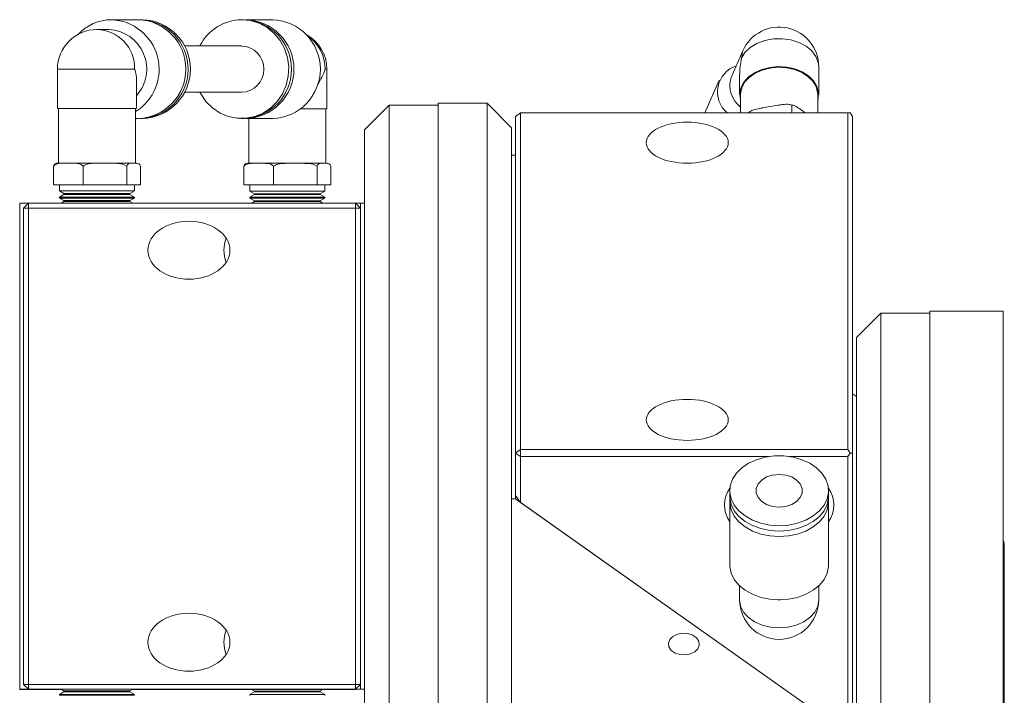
# Model space of a CAD drawing. Header units: inches. Extents: x 1.7 to 30.7, y 1.5 to 21.8.
# Tile 4 of 10: x 14.6 to 19.6, y 3.8 to 7.2. Entities that reach past the tile are written whole.
import ezdxf

# ---------------------------------------------------------------- set-up
doc = ezdxf.new("R2010")
doc.units = ezdxf.units.IN
doc.header["$MEASUREMENT"] = 0

msp = doc.modelspace()

# ---------------------------------------------------------------- linework, layer by layer
at = {"color": 7, "linetype": 'Continuous', "lineweight": 15}
for p, q in [((15.219, 7.2212), (15.0836, 7.2212)), ((15.2306, 7.2212), (15.2248, 7.2211)), ((15.2424, 7.2212), (15.2307, 7.2212)), ((15.7588, 7.2209), (15.7471, 7.2209)), ((15.9059, 7.2208), (15.7705, 7.2209)), ((15.0687, 7.1708), (15.0089, 7.1709)), ((15.7471, 7.0871), (15.4549, 7.0872)), ((18.3059, 7.063), (18.2461, 6.9267)), ((14.8072, 6.9693), (14.8072, 6.7677)), ((16.1821, 6.7673), (16.1821, 6.9688)), ((18.2889, 6.9397), (18.2889, 6.8394)), ((18.6921, 6.8394), (18.6921, 6.982)), ((15.2103, 6.7677), (15.2103, 6.9095)), ((18.185, 6.9129), (18.1117, 6.7458)), ((15.4547, 6.851), (15.747, 6.8508)), ((18.2936, 6.8394), (18.2936, 6.7458)), ((18.6873, 6.7458), (18.6873, 6.8394)), ((16.4995, 6.785), (16.3745, 6.66)), ((16.7495, 6.785), (16.4995, 6.785)), ((16.4995, 6.785), (16.4995, 3.305)), ((16.9995, 6.795), (16.7495, 6.795)), ((16.7495, 3.295), (16.7495, 6.795)), ((17.1245, 6.67), (16.9995, 6.795)), ((16.9995, 3.295), (16.9995, 6.795)), ((18.484, 6.7845), (18.4442, 6.7777)), ((18.5547, 6.7859), (18.5547, 6.7458)), ((14.8119, 6.7677), (14.8119, 6.489)), ((15.2056, 6.489), (15.2056, 6.7677)), ((16.1773, 6.4885), (16.1773, 6.7673)), ((17.1705, 6.7458), (17.1455, 6.7281)), ((17.1705, 6.7458), (17.1705, 5.0277)), ((18.8405, 6.7458), (17.1705, 6.7458)), ((18.3337, 6.7481), (18.3337, 6.7458)), ((18.4442, 6.7777), (18.4044, 6.7709)), ((18.6231, 6.7458), (18.6048, 6.7593)), ((18.8405, 5.0277), (18.8405, 6.7458)), ((18.8405, 6.7458), (18.853, 6.7458)), ((18.853, 6.7458), (18.8655, 6.7281)), ((15.2056, 6.7172), (15.2188, 6.7172)), ((15.2304, 6.7172), (15.2421, 6.7172)), ((15.7469, 6.717), (15.7586, 6.717)), ((15.7702, 6.717), (15.9056, 6.7169)), ((15.7836, 6.717), (15.7836, 6.4885)), ((17.1455, 5.0101), (17.1455, 6.7281)), ((18.8655, 6.7281), (18.8655, 5.0101)), ((16.3745, 3.43), (16.3745, 6.66)), ((17.1245, 6.67), (17.1245, 3.42)), ((14.8623, 6.489), (14.8349, 6.489)), ((14.8896, 6.489), (14.8623, 6.489)), ((15.0494, 6.489), (15.0094, 6.489)), ((15.0894, 6.489), (15.0494, 6.489)), ((15.1959, 6.489), (15.1832, 6.489)), ((15.2086, 6.489), (15.1959, 6.489)), ((15.834, 6.4885), (15.8067, 6.4885)), ((15.8613, 6.4885), (15.834, 6.4885)), ((16.0211, 6.4885), (15.9811, 6.4885)), ((16.0612, 6.4885), (16.0211, 6.4885)), ((16.1676, 6.4885), (16.1549, 6.4885)), ((16.1803, 6.4885), (16.1676, 6.4885)), ((17.1245, 6.53), (17.1445, 6.53)), ((17.1445, 6.53), (17.1445, 4.7767)), ((17.1445, 6.53), (17.1455, 6.5293)), ((14.7864, 6.4738), (14.7864, 6.3788)), ((14.9382, 6.4739), (14.9382, 6.3788)), ((15.1606, 6.4739), (15.1606, 6.3788)), ((15.2312, 6.4738), (15.2312, 6.3787)), ((15.7581, 6.4734), (15.7581, 6.3783)), ((15.9099, 6.4734), (15.9099, 6.3783)), ((16.1323, 6.4734), (16.1323, 6.3783)), ((16.2029, 6.4734), (16.2029, 6.3783)), ((14.7864, 6.3788), (14.8173, 6.3787)), ((14.9382, 6.3788), (14.7864, 6.3788)), ((14.8173, 6.3787), (14.8173, 6.3473)), ((14.8173, 6.3473), (14.8405, 6.3339)), ((15.2003, 6.3473), (14.8173, 6.3473)), ((15.2002, 6.3473), (14.8173, 6.3473)), ((14.8405, 6.3339), (14.8405, 6.3292)), ((15.1606, 6.3788), (14.9382, 6.3788)), ((15.2003, 6.3787), (14.952, 6.3788)), ((15.2312, 6.3787), (15.1606, 6.3788)), ((15.177, 6.3339), (15.2002, 6.3473)), ((15.177, 6.3292), (15.177, 6.3339)), ((15.2003, 6.3473), (15.2003, 6.3787)), ((15.2003, 6.3787), (15.2312, 6.3787)), ((15.9099, 6.3783), (15.7581, 6.3783)), ((15.7581, 6.3783), (15.789, 6.3783)), ((15.789, 6.3783), (15.789, 6.3468)), ((16.172, 6.3783), (15.789, 6.3783)), ((15.789, 6.3468), (15.8122, 6.3334)), ((15.9237, 6.3468), (15.789, 6.3468)), ((15.9237, 6.3468), (15.789, 6.3468)), ((15.8122, 6.3334), (15.8122, 6.3288)), ((15.9306, 6.3334), (15.8122, 6.3334)), ((16.1323, 6.3783), (15.9099, 6.3783)), ((16.2029, 6.3783), (16.1323, 6.3783)), ((16.1488, 6.3334), (16.172, 6.3468)), ((16.1488, 6.3288), (16.1488, 6.3334)), ((16.172, 6.3468), (16.172, 6.3783)), ((16.172, 6.3783), (16.2029, 6.3783)), ((14.6145, 3.8049), (14.6145, 6.2849)), ((14.6585, 6.2849), (14.6145, 6.2849)), ((14.6338, 6.2602), (14.6588, 6.2852)), ((14.6588, 6.2602), (14.6588, 6.2852)), ((14.6588, 6.2852), (16.3288, 6.2852)), ((14.8405, 6.3292), (14.8173, 6.3158)), ((14.8173, 6.3158), (14.8173, 6.3115)), ((15.2003, 6.3158), (14.8173, 6.3158)), ((14.8173, 6.3115), (14.8405, 6.2981)), ((15.2003, 6.3115), (14.8173, 6.3115)), ((15.2002, 6.3115), (14.8173, 6.3115)), ((14.8405, 6.2935), (14.826, 6.2852)), ((14.8405, 6.2981), (14.8405, 6.2935)), ((15.177, 6.2935), (14.8405, 6.2935)), ((15.2002, 6.3158), (15.177, 6.3292)), ((15.177, 6.2981), (15.2002, 6.3115)), ((15.177, 6.2935), (15.177, 6.2981)), ((15.1915, 6.2852), (15.177, 6.2935)), ((15.2003, 6.3115), (15.2003, 6.3158)), ((15.8122, 6.3288), (15.789, 6.3154)), ((15.789, 6.3154), (15.789, 6.3111)), ((15.9237, 6.3154), (15.789, 6.3154)), ((15.789, 6.3111), (15.8122, 6.2977)), ((15.9237, 6.3111), (15.789, 6.3111)), ((15.9237, 6.3111), (15.789, 6.3111)), ((15.8122, 6.293), (15.7986, 6.2852)), ((15.9306, 6.3288), (15.8122, 6.3288)), ((15.8122, 6.2977), (15.8122, 6.293)), ((15.9306, 6.2977), (15.8122, 6.2977)), ((15.9306, 6.2931), (15.8122, 6.293)), ((16.172, 6.3154), (16.1488, 6.3288)), ((16.1488, 6.2977), (16.172, 6.3111)), ((16.1488, 6.293), (16.1488, 6.2977)), ((16.1624, 6.2852), (16.1488, 6.293)), ((16.172, 6.3111), (16.172, 6.3154)), ((16.3288, 6.2602), (16.3288, 6.2852)), ((16.3538, 6.2602), (16.3288, 6.2852)), ((16.3545, 6.2851), (16.3288, 6.2851)), ((16.3545, 3.8051), (16.3545, 6.2851)), ((16.3545, 6.2851), (16.3745, 6.2851)), ((14.6338, 3.8302), (14.6338, 6.2602)), ((14.6338, 6.2602), (14.6588, 6.2602)), ((14.6588, 6.2602), (14.6588, 3.8302)), ((16.3288, 6.2602), (14.6588, 6.2602)), ((16.3288, 3.8302), (16.3288, 6.2602)), ((16.3288, 6.2602), (16.3538, 6.2602)), ((16.3538, 6.2602), (16.3538, 3.8302)), ((19.6345, 5.7343), (19.2595, 5.7343)), ((19.2595, 2.2343), (19.2595, 5.7343)), ((19.6345, 2.2343), (19.6345, 5.7343)), ((19.0095, 5.7243), (18.8845, 5.5993)), ((19.2595, 5.7243), (19.0095, 5.7243)), ((19.0095, 5.7243), (19.0095, 2.2443)), ((18.8845, 2.3693), (18.8845, 5.5993)), ((18.8655, 5.3129), (18.8845, 5.2995)), ((17.1705, 5.0277), (17.1455, 5.0101)), ((17.1705, 5.0277), (17.1705, 4.9924)), ((17.1705, 5.0277), (18.8405, 5.0277)), ((18.853, 5.0101), (18.8405, 5.0277)), ((17.1455, 5.0101), (17.1705, 4.9924)), ((17.1455, 4.7937), (17.1455, 5.0101)), ((18.4381, 4.9924), (17.1705, 4.9924)), ((17.1705, 4.9924), (17.1705, 4.7583)), ((18.8405, 4.9924), (18.5429, 4.9924)), ((18.853, 5.0101), (18.8405, 4.9924)), ((18.8405, 3.5773), (18.8405, 4.9924)), ((18.8655, 5.0101), (18.853, 5.0101)), ((18.8655, 5.0101), (18.8655, 3.5773)), ((17.1445, 4.7767), (17.1245, 4.7767)), ((17.1445, 4.7767), (18.8845, 3.5461)), ((17.1705, 4.7583), (17.1455, 4.7937)), ((18.2385, 4.8181), (18.2385, 4.7903)), ((18.7425, 4.7903), (18.7425, 4.8181)), ((18.8405, 3.5773), (17.1705, 4.7583)), ((18.2385, 4.7625), (18.2385, 4.4395)), ((18.7425, 4.4395), (18.7425, 4.7625)), ((19.6395, 3.4238), (19.6395, 4.5448)), ((18.2889, 4.3326), (18.2889, 4.2611)), ((18.6921, 4.2611), (18.6921, 4.3326)), ((18.4844, 4.2614), (18.4856, 4.2614)), ((18.4954, 4.2614), (18.4966, 4.2614)), ((14.6338, 3.8302), (14.6588, 3.8302)), ((14.6338, 3.8302), (14.6588, 3.8052)), ((14.6338, 3.8299), (14.6338, 3.8302)), ((14.6588, 3.8049), (14.6338, 3.8299)), ((14.6588, 3.8052), (14.6588, 3.8302)), ((14.6588, 3.8302), (16.3288, 3.8302)), ((16.3288, 3.8052), (16.3288, 3.8302)), ((16.3288, 3.8302), (16.3538, 3.8302)), ((16.3288, 3.8052), (16.3538, 3.8302)), ((16.3538, 3.8301), (16.3288, 3.8051)), ((16.3538, 3.8302), (16.3538, 3.8301)), ((14.6145, 3.8049), (14.6145, 3.8046)), ((14.8263, 3.8049), (14.6145, 3.8049)), ((14.6145, 3.8046), (14.6345, 3.8046)), ((14.6345, 3.8046), (14.8267, 3.8047)), ((16.3288, 3.8052), (14.6588, 3.8052)), ((14.6588, 3.8052), (14.6588, 3.8049)), ((14.6588, 3.8049), (14.8263, 3.8049)), ((14.6605, 3.8046), (14.6604, 3.8046)), ((14.8267, 3.8047), (14.6605, 3.8046)), ((14.6605, 3.8046), (14.6605, 3.8046)), ((14.6605, 3.8046), (14.8268, 3.8046)), ((14.8405, 3.7921), (14.8173, 3.7787)), ((14.8173, 3.7787), (14.8173, 3.7744)), ((14.8259, 3.8051), (14.8405, 3.7967)), ((14.8405, 3.7967), (14.8405, 3.7921)), ((15.177, 3.7967), (15.1916, 3.8051)), ((15.177, 3.7921), (15.177, 3.7967)), ((15.2002, 3.7787), (15.177, 3.7921)), ((15.1907, 3.8046), (15.7978, 3.8046)), ((15.1909, 3.8047), (16.3745, 3.8049)), ((16.3305, 3.8049), (15.1909, 3.8047)), ((16.3545, 3.8051), (15.1913, 3.8049)), ((15.1913, 3.8049), (16.3288, 3.8051)), ((15.2003, 3.7744), (15.2003, 3.7787)), ((15.8122, 3.7916), (15.789, 3.7782)), ((15.789, 3.7782), (15.789, 3.7739)), ((15.7976, 3.8047), (15.8122, 3.7962)), ((15.8122, 3.7962), (15.8122, 3.7916)), ((16.1488, 3.7962), (16.1634, 3.8047)), ((16.1488, 3.7916), (16.1488, 3.7962)), ((16.172, 3.7782), (16.1488, 3.7916)), ((16.1632, 3.8046), (16.3305, 3.8046)), ((16.172, 3.7739), (16.172, 3.7782)), ((16.3288, 3.8051), (16.3288, 3.8052)), ((16.3308, 3.8049), (16.3305, 3.8046)), ((16.3305, 3.8046), (16.3305, 3.8049)), ((16.3745, 3.8051), (16.3545, 3.8051))]:
    msp.add_line(p, q, dxfattribs=at)
at = {"color": 7, "linetype": 'Continuous', "lineweight": 15, "flags": 128}
for points in [[(15.747, 7.2209), (15.7926, 7.2164), (15.8365, 7.2029), (15.8771, 7.1809), (15.9131, 7.1513), (15.943, 7.1151), (15.9659, 7.0736), (15.9809, 7.0284), (15.9874, 6.9809), (15.9852, 6.9331), (15.9744, 6.8865), (15.9554, 6.843), (15.9289, 6.804), (15.8958, 6.7709), (15.8573, 6.745), (15.8148, 6.7272), (15.7699, 6.7181), (15.7241, 6.7181), (15.6792, 6.7272), (15.6368, 6.745), (15.5983, 6.7709), (15.5652, 6.8039), (15.5386, 6.843), (15.5344, 6.8509)], [(18.298, 7.0242), (18.3161, 7.0534), (18.343, 7.0791), (18.3772, 7.0999), (18.4172, 7.1147), (18.4608, 7.123), (18.5059, 7.1241), (18.5502, 7.1181), (18.5916, 7.1053), (18.6279, 7.0863), (18.6572, 7.0621), (18.6783, 7.0338), (18.6899, 7.003), (18.6921, 6.982)], [(18.3059, 7.063), (18.3028, 7.0549), (18.298, 7.0242)], [(14.8072, 6.9693), (14.8094, 6.9693), (14.821, 6.9693), (14.842, 6.9693), (14.8714, 6.9693), (14.9077, 6.9693), (14.949, 6.9693), (14.9933, 6.9693), (15.0385, 6.9693), (15.0821, 6.9693), (15.122, 6.9693), (15.1563, 6.9693), (15.1832, 6.9693), (15.2013, 6.9693)], [(16.173, 6.9688), (16.1815, 6.9688), (16.1821, 6.9688)], [(18.2936, 6.8088), (18.2924, 6.813), (18.289, 6.8437), (18.295, 6.8743), (18.3102, 6.9032), (18.3338, 6.9291), (18.3647, 6.9508), (18.4015, 6.9673), (18.4424, 6.9779), (18.4856, 6.982), (18.5291, 6.9794), (18.5707, 6.9702), (18.6086, 6.955), (18.6409, 6.9343), (18.6663, 6.9092), (18.6834, 6.8809), (18.6914, 6.8506), (18.6901, 6.8198), (18.6873, 6.8088)], [(18.2936, 6.8394), (18.2937, 6.8436), (18.2996, 6.8734), (18.3144, 6.9017), (18.3374, 6.927), (18.3676, 6.9482), (18.4036, 6.9643), (18.4436, 6.9746), (18.4858, 6.9786), (18.5282, 6.9761), (18.5688, 6.9672), (18.6058, 6.9523), (18.6374, 6.9321), (18.6621, 6.9076), (18.6788, 6.8799), (18.6867, 6.8503), (18.6873, 6.8394)], [(14.8119, 6.7677), (14.8091, 6.7677), (14.8078, 6.7677), (14.8159, 6.7677), (14.833, 6.7677), (14.8583, 6.7677), (14.8907, 6.7677), (14.9285, 6.7678), (14.9702, 6.7678), (15.0136, 6.7678), (15.0568, 6.7678), (15.0978, 6.7678), (15.1346, 6.7677), (15.1655, 6.7677), (15.1891, 6.7677), (15.2042, 6.7677), (15.2102, 6.7677), (15.2068, 6.7677), (15.2056, 6.7677)], [(14.8119, 6.7677), (14.8125, 6.7677), (14.8204, 6.7677), (14.8371, 6.7677), (14.8618, 6.7677), (14.8934, 6.7677), (14.9304, 6.7678), (14.9711, 6.7678), (15.0135, 6.7678), (15.0557, 6.7678), (15.0957, 6.7678), (15.1316, 6.7677), (15.1618, 6.7677), (15.1848, 6.7677), (15.1996, 6.7677), (15.2055, 6.7677), (15.2056, 6.7677)], [(16.0501, 6.7673), (16.0885, 6.7673), (16.1226, 6.7673), (16.15, 6.7673), (16.1695, 6.7673), (16.1801, 6.7673), (16.1814, 6.7673), (16.1773, 6.7673)], [(16.0501, 6.7673), (16.086, 6.7673), (16.1193, 6.7673), (16.146, 6.7673), (16.1651, 6.7673), (16.1755, 6.7673), (16.1773, 6.7673)], [(14.8151, 6.489), (14.816, 6.489), (14.8211, 6.489), (14.8275, 6.489), (14.8349, 6.489)], [(14.8896, 6.489), (14.9029, 6.489), (14.9168, 6.489), (14.9313, 6.489), (14.9463, 6.489), (14.9618, 6.489), (14.9775, 6.489), (14.9934, 6.489), (15.0094, 6.489)], [(15.0894, 6.489), (15.1038, 6.489), (15.1176, 6.489), (15.1307, 6.489), (15.1431, 6.489), (15.1546, 6.489), (15.1651, 6.489), (15.1747, 6.489), (15.1832, 6.489)], [(15.7868, 6.4885), (15.7877, 6.4885), (15.7928, 6.4885), (15.7992, 6.4885), (15.8067, 6.4885)], [(15.8613, 6.4885), (15.8746, 6.4885), (15.8885, 6.4885), (15.9031, 6.4885), (15.9181, 6.4885), (15.9335, 6.4885), (15.9492, 6.4885), (15.9651, 6.4885), (15.9811, 6.4885)], [(16.0612, 6.4885), (16.0756, 6.4885), (16.0894, 6.4885), (16.1025, 6.4885), (16.1148, 6.4885), (16.1263, 6.4885), (16.1368, 6.4885), (16.1464, 6.4885), (16.1549, 6.4885)], [(14.952, 6.3788), (14.914, 6.3788), (14.8804, 6.3788), (14.8529, 6.3788), (14.8326, 6.3788), (14.8206, 6.3788), (14.8173, 6.3787)], [(14.8405, 6.3339), (14.8446, 6.3339), (14.8576, 6.3339), (14.8788, 6.3339), (14.9069, 6.3339), (14.9406, 6.3339), (14.9779, 6.3339), (15.0169, 6.3339), (15.0554, 6.3339), (15.0914, 6.3339), (15.123, 6.3339), (15.1484, 6.3339), (15.1663, 6.3339), (15.1757, 6.3339), (15.177, 6.3339)], [(15.9237, 6.3468), (15.9644, 6.3468), (16.0058, 6.3468), (16.046, 6.3468), (16.0831, 6.3468), (16.1155, 6.3468), (16.1415, 6.3468), (16.16, 6.3468), (16.1702, 6.3468), (16.172, 6.3468)], [(15.9237, 6.3468), (15.9644, 6.3468), (16.0058, 6.3468), (16.046, 6.3468), (16.0831, 6.3468), (16.1155, 6.3468), (16.1415, 6.3468), (16.16, 6.3468), (16.1701, 6.3468), (16.172, 6.3468)], [(15.9306, 6.3334), (15.969, 6.3334), (16.008, 6.3334), (16.0456, 6.3334), (16.0796, 6.3334), (16.1083, 6.3334), (16.1301, 6.3334), (16.1438, 6.3334), (16.1488, 6.3334), (16.1488, 6.3334)], [(14.8405, 6.3292), (14.8446, 6.3292), (14.8576, 6.3292), (14.8788, 6.3292), (14.9069, 6.3292), (14.9406, 6.3292), (14.9779, 6.3292), (15.0169, 6.3292), (15.0554, 6.3292), (15.0914, 6.3292), (15.123, 6.3292), (15.1484, 6.3292), (15.1663, 6.3292), (15.1757, 6.3292), (15.177, 6.3292)], [(14.8405, 6.2981), (14.8446, 6.2981), (14.8576, 6.2982), (14.8788, 6.2982), (14.9069, 6.2982), (14.9406, 6.2982), (14.9779, 6.2982), (15.0169, 6.2982), (15.0554, 6.2982), (15.0914, 6.2982), (15.123, 6.2982), (15.1484, 6.2982), (15.1663, 6.2982), (15.1757, 6.2981), (15.177, 6.2981)], [(15.9237, 6.3154), (15.9644, 6.3154), (16.0058, 6.3154), (16.046, 6.3154), (16.0831, 6.3154), (16.1155, 6.3154), (16.1415, 6.3154), (16.16, 6.3154), (16.1701, 6.3154), (16.172, 6.3154)], [(15.9237, 6.3111), (15.9644, 6.3111), (16.0058, 6.3111), (16.046, 6.3111), (16.0831, 6.3111), (16.1155, 6.3111), (16.1415, 6.3111), (16.16, 6.3111), (16.1701, 6.3111), (16.172, 6.3111)], [(15.9237, 6.3111), (15.9644, 6.3111), (16.0058, 6.3111), (16.046, 6.3111), (16.0831, 6.3111), (16.1155, 6.3111), (16.1415, 6.3111), (16.16, 6.3111), (16.1701, 6.3111), (16.172, 6.3111)], [(15.9306, 6.3288), (15.969, 6.3288), (16.008, 6.3288), (16.0456, 6.3288), (16.0796, 6.3288), (16.1083, 6.3288), (16.1301, 6.3288), (16.1438, 6.3288), (16.1488, 6.3288), (16.1488, 6.3288)], [(15.9306, 6.2977), (15.969, 6.2977), (16.008, 6.2977), (16.0456, 6.2977), (16.0796, 6.2977), (16.1083, 6.2977), (16.1301, 6.2977), (16.1438, 6.2977), (16.1488, 6.2977), (16.1488, 6.2977)], [(15.9306, 6.2931), (15.969, 6.2931), (16.008, 6.2931), (16.0456, 6.2931), (16.0796, 6.2931), (16.1083, 6.2931), (16.1301, 6.2931), (16.1438, 6.293), (16.1488, 6.293), (16.1488, 6.293)], [(18.4905, 4.64), (18.4428, 4.6432), (18.3968, 4.6528), (18.3543, 4.6683), (18.3166, 4.6892), (18.2852, 4.7148), (18.2613, 4.7441), (18.2456, 4.7761), (18.2388, 4.8097), (18.2411, 4.8435), (18.2524, 4.8764), (18.2723, 4.9072), (18.3001, 4.9348), (18.3347, 4.9582), (18.375, 4.9765), (18.4195, 4.9891), (18.4665, 4.9955), (18.5144, 4.9955), (18.5615, 4.9891), (18.6059, 4.9765), (18.6462, 4.9582), (18.6809, 4.9348), (18.7087, 4.9072), (18.7286, 4.8764), (18.7399, 4.8435), (18.7422, 4.8097), (18.7354, 4.7761), (18.7197, 4.7441), (18.6957, 4.7148), (18.6644, 4.6892), (18.6267, 4.6683), (18.5841, 4.6528), (18.5382, 4.6432), (18.4905, 4.64)], [(18.4905, 4.7346), (18.4572, 4.738), (18.4266, 4.7479), (18.4012, 4.7635), (18.3831, 4.7835), (18.3736, 4.8063), (18.3736, 4.83), (18.3831, 4.8528), (18.4012, 4.8728), (18.4266, 4.8884), (18.4572, 4.8983), (18.4905, 4.9016), (18.5238, 4.8983), (18.5543, 4.8884), (18.5798, 4.8728), (18.5979, 4.8528), (18.6074, 4.83), (18.6074, 4.8063), (18.5979, 4.7835), (18.5798, 4.7635), (18.5543, 4.7479), (18.5238, 4.738), (18.4905, 4.7346)], [(18.4905, 4.6122), (18.4428, 4.6154), (18.3968, 4.6249), (18.3543, 4.6404), (18.3166, 4.6614), (18.2852, 4.687), (18.2613, 4.7163), (18.2456, 4.7483), (18.2388, 4.7818), (18.2385, 4.7903)], [(18.4905, 4.5843), (18.4428, 4.5875), (18.3968, 4.5971), (18.3543, 4.6126), (18.3166, 4.6335), (18.2852, 4.6591), (18.2613, 4.6885), (18.2456, 4.7205), (18.2388, 4.754), (18.2393, 4.7764)], [(18.7425, 4.7903), (18.7422, 4.7818), (18.7354, 4.7483), (18.7197, 4.7163), (18.6957, 4.687), (18.6644, 4.6614), (18.6267, 4.6404), (18.5841, 4.6249), (18.5382, 4.6154), (18.4905, 4.6122)], [(18.7417, 4.7764), (18.7422, 4.754), (18.7354, 4.7205), (18.7197, 4.6885), (18.6957, 4.6591), (18.6644, 4.6335), (18.6267, 4.6126), (18.5841, 4.5971), (18.5382, 4.5875), (18.4905, 4.5843)], [(19.6395, 4.5448), (19.6368, 4.5582), (19.6345, 4.5628)], [(18.4905, 4.2613), (18.4428, 4.2646), (18.3968, 4.2741), (18.3543, 4.2896), (18.3166, 4.3105), (18.2852, 4.3361), (18.2613, 4.3655), (18.2456, 4.3975), (18.2388, 4.431), (18.2385, 4.4395)], [(18.7425, 4.4395), (18.7422, 4.431), (18.7354, 4.3975), (18.7197, 4.3655), (18.6957, 4.3361), (18.6644, 4.3105), (18.6267, 4.2896), (18.5841, 4.2741), (18.5382, 4.2646), (18.4905, 4.2613)], [(18.6921, 4.2611), (18.687, 4.2294), (18.6721, 4.1993), (18.6481, 4.1723), (18.6162, 4.1497), (18.578, 4.1327), (18.5353, 4.1222), (18.4905, 4.1186), (18.4456, 4.1222), (18.403, 4.1327), (18.3648, 4.1497), (18.3329, 4.1723), (18.3089, 4.1993), (18.294, 4.2294), (18.2889, 4.2611)], [(18.4954, 4.2614), (18.4905, 4.2613), (18.4856, 4.2614)], [(17.9485, 4.0751), (17.9328, 4.0592), (17.9257, 4.0406), (17.9281, 4.0213), (17.9397, 4.0038), (17.959, 3.9901), (17.9838, 3.9819), (18.011, 3.9802), (18.0374, 3.9852), (18.0598, 3.9963), (18.0755, 4.0122), (18.0826, 4.0309), (18.0802, 4.0501), (18.0687, 4.0676), (18.0493, 4.0813), (18.0245, 4.0895), (17.9973, 4.0912), (17.9709, 4.0862), (17.9485, 4.0751)], [(14.826, 3.8051), (14.8067, 3.8051), (14.7755, 3.8051), (14.7518, 3.8051), (14.7363, 3.8051), (14.7295, 3.8051), (14.7318, 3.8051), (14.7429, 3.8051), (14.7626, 3.8051), (14.7902, 3.8051), (14.8249, 3.8051), (14.8654, 3.8051), (14.9106, 3.8051), (14.9589, 3.8052), (15.0088, 3.8052)], [(15.2003, 3.7787), (15.1963, 3.7787), (15.1836, 3.7787), (15.1627, 3.7787), (15.1346, 3.7787), (15.1006, 3.7787), (15.0624, 3.7787), (15.0216, 3.7787), (14.9802, 3.7787), (14.9402, 3.7787), (14.9033, 3.7787), (14.8714, 3.7787), (14.846, 3.7787), (14.8281, 3.7787), (14.8187, 3.7787), (14.8173, 3.7787)], [(15.2003, 3.7744), (15.1963, 3.7744), (15.1836, 3.7744), (15.1627, 3.7744), (15.1346, 3.7744), (15.1006, 3.7744), (15.0624, 3.7744), (15.0216, 3.7744), (14.9802, 3.7744), (14.9402, 3.7744), (14.9033, 3.7744), (14.8714, 3.7744), (14.846, 3.7744), (14.8281, 3.7744), (14.8187, 3.7744), (14.8173, 3.7744)], [(15.2002, 3.7744), (15.1963, 3.7744), (15.1836, 3.7744), (15.1627, 3.7744), (15.1346, 3.7744), (15.1006, 3.7744), (15.0623, 3.7744), (15.0216, 3.7744), (14.9802, 3.7744), (14.9402, 3.7744), (14.9033, 3.7744), (14.8714, 3.7744), (14.846, 3.7744), (14.8281, 3.7744), (14.8187, 3.7744), (14.8173, 3.7744)], [(15.177, 3.7967), (15.1765, 3.7967), (15.1687, 3.7967), (15.1523, 3.7967), (15.1282, 3.7967), (15.0976, 3.7967), (15.0623, 3.7967), (15.0241, 3.7967), (14.985, 3.7967), (14.9472, 3.7967), (14.9128, 3.7967), (14.8835, 3.7967), (14.8609, 3.7967), (14.8464, 3.7967), (14.8406, 3.7967), (14.8405, 3.7967)], [(15.177, 3.7921), (15.1765, 3.7921), (15.1687, 3.7921), (15.1523, 3.7921), (15.1282, 3.7921), (15.0976, 3.7921), (15.0623, 3.7921), (15.0241, 3.7921), (14.985, 3.7921), (14.9472, 3.7921), (14.9128, 3.7921), (14.8835, 3.7921), (14.8609, 3.7921), (14.8464, 3.7921), (14.8406, 3.7921), (14.8405, 3.7921)], [(15.0088, 3.8052), (15.0587, 3.8052), (15.107, 3.8051), (15.1521, 3.8051), (15.1927, 3.8051), (15.2273, 3.8051), (15.2549, 3.8051), (15.2746, 3.8051), (15.2857, 3.8051), (15.288, 3.8051), (15.2813, 3.8051), (15.2658, 3.8051), (15.242, 3.8051), (15.2108, 3.8051), (15.1915, 3.8051)], [(15.7977, 3.8046), (15.7966, 3.8046), (15.762, 3.8046), (15.7344, 3.8046), (15.7147, 3.8046), (15.7035, 3.8046), (15.7013, 3.8046), (15.708, 3.8047), (15.7235, 3.8047), (15.7472, 3.8047), (15.7785, 3.8047), (15.8162, 3.8047), (15.8592, 3.8047), (15.9061, 3.8047), (15.9554, 3.8047), (16.0055, 3.8047), (16.0548, 3.8047), (16.1018, 3.8047), (16.1448, 3.8047), (16.1825, 3.8047), (16.2138, 3.8047), (16.2375, 3.8047), (16.253, 3.8047), (16.2597, 3.8046), (16.2575, 3.8046), (16.2463, 3.8046), (16.2266, 3.8046), (16.199, 3.8046), (16.1644, 3.8046), (16.1633, 3.8046)], [(16.172, 3.7782), (16.1695, 3.7782), (16.1584, 3.7782), (16.139, 3.7782), (16.1122, 3.7782), (16.0792, 3.7782), (16.0416, 3.7782), (16.0012, 3.7782), (15.9598, 3.7782), (15.9193, 3.7782), (15.8818, 3.7782), (15.8488, 3.7782), (15.822, 3.7782), (15.8026, 3.7782), (15.7915, 3.7782), (15.789, 3.7782)], [(16.1488, 3.7962), (16.1485, 3.7963), (16.1417, 3.7963), (16.1262, 3.7963), (16.1029, 3.7963), (16.073, 3.7963), (16.038, 3.7963), (16, 3.7963), (15.961, 3.7963), (15.9229, 3.7963), (15.888, 3.7963), (15.8581, 3.7963), (15.8348, 3.7963), (15.8193, 3.7963), (15.8125, 3.7963), (15.8122, 3.7962)], [(16.1488, 3.7916), (16.1485, 3.7916), (16.1417, 3.7916), (16.1262, 3.7916), (16.1029, 3.7916), (16.073, 3.7916), (16.038, 3.7916), (16, 3.7916), (15.961, 3.7916), (15.9229, 3.7916), (15.888, 3.7916), (15.8581, 3.7916), (15.8348, 3.7916), (15.8193, 3.7916), (15.8125, 3.7916), (15.8122, 3.7916)]]:
    msp.add_lwpolyline(points, dxfattribs=at)
at = {"color": 7, "linetype": 'Continuous', "lineweight": 15}
for centre, radius, start, end in [((15.085, 6.9848), 0.2364, 90.352, 136.9272), ((15.0726, 6.968), 0.2535, 301.6497, 87.5302), ((15.2106, 6.9692), 0.2521, 271.8669, 88.1057), ((15.2224, 6.9693), 0.252, 270.5095, 88.1361), ((15.2339, 6.9692), 0.2521, 271.8669, 88.1057), ((15.7496, 6.9811), 0.2399, 90.6246, 153.7488), ((15.7498, 6.9689), 0.2521, 271.9903, 87.9823), ((15.7623, 6.9689), 0.2519, 270.4776, 89.4676), ((15.8969, 6.9689), 0.2521, 271.9903, 87.9823), ((15.0088, 6.9693), 0.2016, 89.9726, 180), ((15.0048, 6.9744), 0.1965, 358.5179, 88.822), ((15.0606, 6.9688), 0.2022, 317.7703, 87.744), ((15.9805, 6.9688), 0.2016, 0, 61.3412), ((15.9694, 6.9705), 0.2036, 359.543, 56.2042), ((18.4905, 6.982), 0.2016, 77.6196, 156.3042), ((18.4905, 6.982), 0.2016, 0, 77.6196), ((15.7429, 6.9689), 0.1182, 271.9801, 87.9925), ((18.3167, 6.8523), 0.141, 108.3919, 229.0588), ((18.3766, 6.8848), 0.1371, 162.2073, 232.7405), ((15.8295, 6.0451), 0.1729, 158.9946, 200.982), ((18.3608, 4.7449), 0.1492, 144.5453, 214.9864), ((18.6202, 4.7449), 0.1492, 325.013, 35.4551), ((18.4905, 4.2611), 0.2016, 180, 0), ((15.8295, 4.0451), 0.1729, 158.9947, 200.9819)]:
    msp.add_arc(centre, radius, start, end, dxfattribs=at)
for centre, major_axis, ratio, start_param, end_param in [((18.4905, 6.982), (0.0585, 0.2789), 0.691557, 1.564369, 1.865323), ((15.0088, 6.9693), (-0.1623, 0.1623), 0.736713, 3.776764, 4.077718), ((15.9805, 6.9688), (0.1623, 0.1622), 0.736645, 4.945623, 5.347561)]:
    msp.add_ellipse(centre, major_axis=major_axis, ratio=ratio, start_param=start_param, end_param=end_param, dxfattribs=at)
for centre, ratio in [((18.0212, 6.5938), 0.499926), ((15.478, 6.0452), 0.707107), ((18.0212, 5.1797), 0.499926), ((15.478, 4.0452), 0.707107)]:
    msp.add_ellipse(centre, major_axis=(0.2093, 0), ratio=ratio, dxfattribs=at)
for points, knots in [([(18.5547, 6.7859), (18.5504, 6.7871), (18.5365, 6.7913), (18.5113, 6.7888), (18.4919, 6.7858), (18.484, 6.7845)], [0, 0, 0, 0, 0.2043375, 0.673303, 1, 1, 1, 1]), ([(18.5612, 6.7851), (18.5605, 6.7854), (18.5551, 6.7871), (18.5493, 6.7876), (18.5443, 6.7881)], [0, 0, 0, 0, 0.143291, 1, 1, 1, 1]), ([(18.6048, 6.7593), (18.6039, 6.76), (18.5949, 6.7667), (18.5809, 6.7765), (18.5645, 6.7853), (18.5574, 6.7857), (18.5547, 6.7859)], [0, 0, 0, 0, 0.052873, 0.517957, 0.809657, 1, 1, 1, 1]), ([(18.4044, 6.7709), (18.4031, 6.7707), (18.3905, 6.7685), (18.3707, 6.7645), (18.3475, 6.7571), (18.3376, 6.7506), (18.3337, 6.7481)], [0, 0, 0, 0, 0.052873, 0.517959, 0.809658, 1, 1, 1, 1]), ([(14.8349, 6.489), (14.8341, 6.489), (14.8253, 6.489), (14.8118, 6.4881), (14.7958, 6.4833), (14.789, 6.4765), (14.7864, 6.4738)], [0, 0, 0, 0, 0.052873, 0.517957, 0.809655, 1, 1, 1, 1]), ([(14.7864, 6.4738), (14.7877, 6.4766), (14.7922, 6.4858), (14.7977, 6.488), (14.8015, 6.4883), (14.8016, 6.4883)], [0, 0, 0, 0, 0.297095, 0.978942, 1, 1, 1, 1]), ([(14.8158, 6.489), (14.8148, 6.489), (14.8092, 6.489), (14.8079, 6.489), (14.8075, 6.489), (14.8071, 6.489), (14.8067, 6.489), (14.8056, 6.4889), (14.8038, 6.4888), (14.8024, 6.4885), (14.8016, 6.4883)], [0, 0, 0, 0, 0.153557, 0.829506, 0.89021, 0.903861, 0.912178, 0.923581, 0.962238, 1, 1, 1, 1]), ([(14.9382, 6.4739), (14.9353, 6.4767), (14.9257, 6.4859), (14.9084, 6.4886), (14.8951, 6.4889), (14.8896, 6.489)], [0, 0, 0, 0, 0.204334, 0.673302, 1, 1, 1, 1]), ([(15.0094, 6.489), (15.0081, 6.489), (14.9953, 6.489), (14.9754, 6.4881), (14.9521, 6.4833), (14.9421, 6.4765), (14.9382, 6.4739)], [0, 0, 0, 0, 0.052873, 0.517957, 0.809656, 1, 1, 1, 1]), ([(15.1606, 6.4739), (15.1563, 6.4767), (15.1423, 6.4859), (15.1169, 6.4886), (15.0974, 6.4889), (15.0894, 6.489)], [0, 0, 0, 0, 0.204335, 0.673302, 1, 1, 1, 1]), ([(15.1832, 6.489), (15.1828, 6.489), (15.1787, 6.489), (15.1724, 6.4881), (15.165, 6.4833), (15.1619, 6.4765), (15.1606, 6.4739)], [0, 0, 0, 0, 0.052977, 0.518037, 0.809721, 1, 1, 1, 1]), ([(15.2312, 6.4738), (15.2298, 6.4766), (15.2254, 6.4859), (15.2173, 6.4885), (15.2111, 6.4889), (15.2086, 6.489)], [0, 0, 0, 0, 0.204358, 0.673364, 1, 1, 1, 1]), ([(15.8067, 6.4885), (15.8058, 6.4885), (15.7971, 6.4885), (15.7835, 6.4876), (15.7676, 6.4828), (15.7608, 6.476), (15.7581, 6.4734)], [0, 0, 0, 0, 0.0528741, 0.5179578, 0.8096554, 1, 1, 1, 1]), ([(15.7581, 6.4734), (15.7594, 6.4762), (15.7639, 6.4854), (15.7695, 6.4875), (15.7732, 6.4879), (15.7734, 6.4879)], [0, 0, 0, 0, 0.297095, 0.97894, 1, 1, 1, 1]), ([(15.7875, 6.4885), (15.7865, 6.4885), (15.781, 6.4885), (15.7797, 6.4885), (15.7793, 6.4885), (15.7788, 6.4885), (15.7784, 6.4885), (15.7773, 6.4885), (15.7756, 6.4883), (15.7741, 6.488), (15.7734, 6.4879)], [0, 0, 0, 0, 0.153556, 0.829504, 0.89021, 0.903861, 0.912179, 0.923581, 0.962237, 1, 1, 1, 1]), ([(15.9099, 6.4734), (15.907, 6.4762), (15.8974, 6.4854), (15.8801, 6.4881), (15.8668, 6.4884), (15.8613, 6.4885)], [0, 0, 0, 0, 0.204337, 0.673301, 1, 1, 1, 1]), ([(15.9811, 6.4885), (15.9798, 6.4885), (15.967, 6.4885), (15.9472, 6.4877), (15.9238, 6.4828), (15.9139, 6.4761), (15.9099, 6.4734)], [0, 0, 0, 0, 0.052873, 0.517958, 0.809656, 1, 1, 1, 1]), ([(16.1323, 6.4734), (16.1281, 6.4762), (16.114, 6.4854), (16.0886, 6.4881), (16.0692, 6.4884), (16.0612, 6.4885)], [0, 0, 0, 0, 0.204335, 0.673302, 1, 1, 1, 1]), ([(16.1549, 6.4885), (16.1545, 6.4885), (16.1505, 6.4885), (16.1441, 6.4876), (16.1367, 6.4828), (16.1336, 6.4761), (16.1323, 6.4734)], [0, 0, 0, 0, 0.052977, 0.518037, 0.809718, 1, 1, 1, 1]), ([(16.2029, 6.4734), (16.2015, 6.4762), (16.1971, 6.4854), (16.189, 6.4881), (16.1829, 6.4884), (16.1803, 6.4885)], [0, 0, 0, 0, 0.2043556, 0.6733618, 1, 1, 1, 1])]:
    msp.add_open_spline(points, degree=3, knots=knots, dxfattribs=at)

doc.saveas('drawing.dxf')
